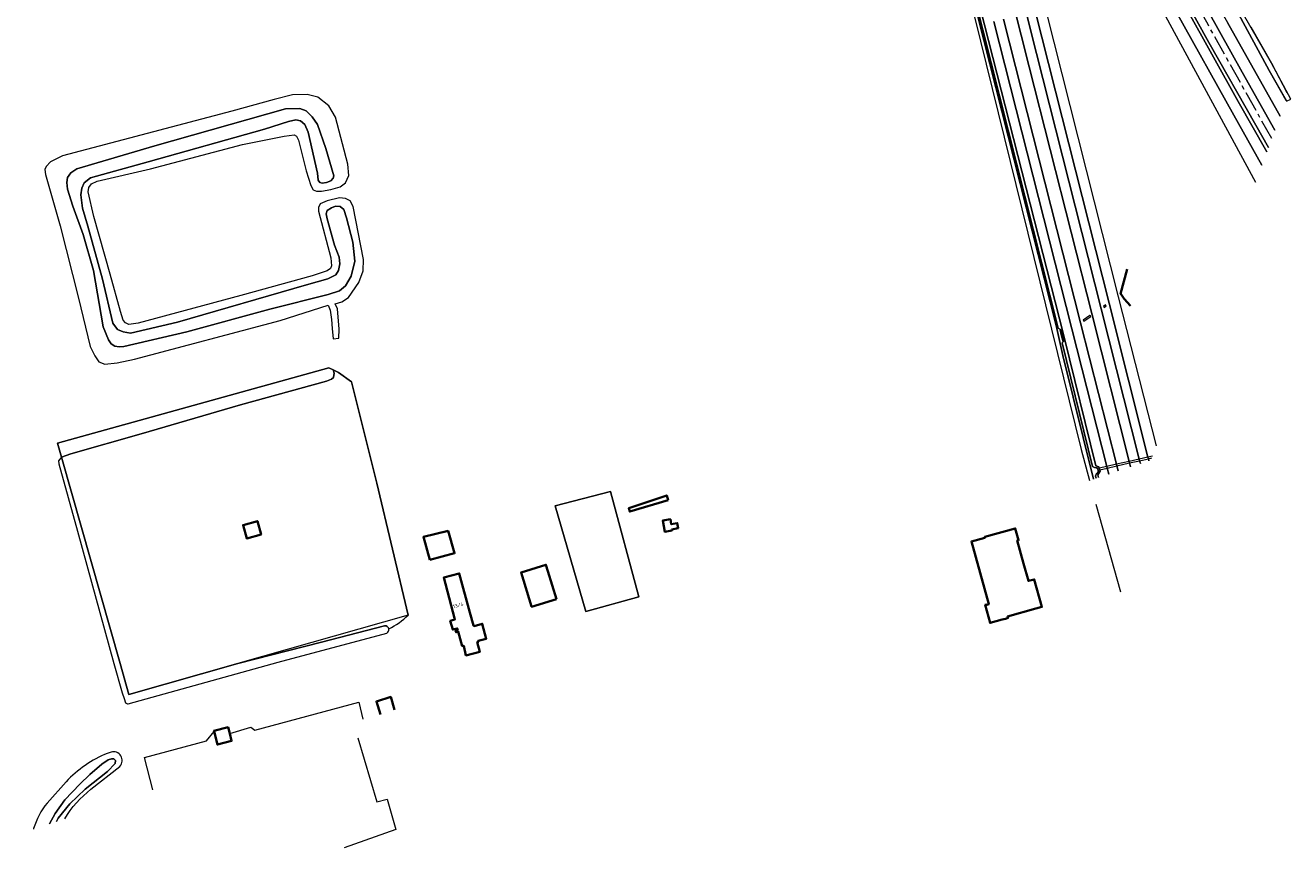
# Model space of a CAD drawing. Extents: x 152761 to 155748, y 459947 to 462743.
# Tile 195 of 256: x 155217 to 155689, y 460931 to 461238. Entities that reach past the tile are written whole.
import ezdxf
from ezdxf.enums import TextEntityAlignment as Align

# ---------------------------------------------------------------- set-up
doc = ezdxf.new("R2010")
doc.units = 0
doc.header["$LTSCALE"] = 0.75
doc.linetypes.add('AM-AS', pattern=[16, 10, -2, 2, -2])
for name, color, linetype, lineweight in [('B-RO-AM-AS_SPOOR-G', 251, 'AM-AS', 18), ('B-RO-GK-KADEMUUR-G', 251, 'CONTINUOUS', 35), ('B-RO-GR-BEPLANTING_CULTUUR_HEESTERS-GV', 251, 'CONTINUOUS', 18), ('B-RO-GR-BOUWLAND-GV', 251, 'CONTINUOUS', 13), ('B-RO-GR-GRAS-GV', 251, 'CONTINUOUS', 13), ('B-RO-GR-STRUIK-GV', 251, 'CONTINUOUS', 13), ('B-RO-IE-TERREINAFSCHEIDING_KUNSTMATIG_HEKWERK-G', 251, 'IE-TERREINAFSCHEIDING-KUNSTMATIG', 18), ('B-RO-KW-KUNSTWERK_DUIKER-GV', 251, 'CONTINUOUS', 18), ('B-RO-OG-BEBOUWING-GV', 6, 'CONTINUOUS', 35), ('B-RO-OG-BEBOUWING-T18', 1, 'CONTINUOUS', 18), ('B-RO-OG-TERREIN_CULTUURSCHEIDING-GV', 251, 'CONTINUOUS', 18), ('B-RO-OG-WATER_GREPPEL-GV', 251, 'CONTINUOUS', 18), ('B-RO-OG-WATER_SLOOT-GV', 251, 'CONTINUOUS', 18), ('B-RO-VH-VERHARDING_ASFALT-GV', 251, 'CONTINUOUS', 18), ('B-RO-VH-VERHARDING_HALFVERHARDING-GV', 251, 'CONTINUOUS', 18), ('B-RO-VH-VERHARDING_ROOSTER-GV', 251, 'CONTINUOUS', 18)]:
    doc.layers.add(name, color=color, linetype=linetype, lineweight=lineweight)
doc.styles.add('NLCS-ISO-M200-T18', font='NLCS-ISO.ttf', dxfattribs={"height": 0.36})
doc.linetypes.add('IE-TERREINAFSCHEIDING-KUNSTMATIG', pattern='A,4,[82,NLCS.SHX,S=0.75,R=90,X=0,Y=0],4,-2', length=10)

msp = doc.modelspace()

# ---------------------------------------------------------------- linework, layer by layer
at = {"layer": 'B-RO-AM-AS_SPOOR-G', "flags": 128}
msp.add_lwpolyline([(155681.987, 461195.763), (155672.897, 461211.998), (155658.384, 461238), (155648.351, 461255.973), (155631.803, 461285.539), (155617.005, 461312.012), (155604.143, 461335.108), (155586.106, 461367.342), (155573.02, 461390.792), (155559.991, 461413.975), (155544.73, 461441.297), (155529.591, 461468.574), (155516.181, 461492.539), (155500.425, 461520.67), (155487.311, 461544.201), (155472.908, 461569.975), (155459.676, 461593.56), (155452.428, 461606.124), (155446.443, 461616.221), (155440.009, 461626.758), (155432.431, 461638.783), (155427.999, 461645.62), (155419.637, 461658.231), (155411.687, 461669.817), (155404.43, 461680.083), (155396.489, 461691.108), (155386.222, 461704.969), (155375.934, 461718.105), (155367.385, 461728.826), (155358.538, 461739.712), (155349.636, 461750.151), (155339.349, 461762.035), (155326.593, 461776.143), (155315.623, 461787.804), (155302.965, 461800.863), (155286.683, 461817.004), (155279.088, 461824.405), (155265.87, 461837.192), (155251.91, 461850.736), (155235.055, 461867.015), (155223.768, 461877.851), (155210.731, 461890.47), (155196.665, 461904.045), (155180.515, 461919.578), (155162.215, 461937.301), (155146.061, 461952.951), (155129.233, 461969.126), (155112.429, 461985.449), (155089.419, 462007.664), (155069.182, 462027.224), (155049.179, 462046.54), (155031.327, 462063.779), (155013.24, 462081.298), (154991.538, 462102.251), (154971.216, 462121.853), (154947.336, 462145.018), (154926.087, 462165.465), (154903.331, 462187.394), (154885.668, 462204.449), (154866.26, 462223.265), (154854.532, 462234.618), (154837.057, 462251.563), (154828.307, 462260.46), (154819.869, 462269.224), (154807.197, 462281.919), (154798.331, 462290.411), (154775.258, 462312.873), (154762.216, 462325.461), (154742.643, 462344.37), (154723.927, 462362.402), (154710.544, 462375.359), (154692.99, 462392.257), (154675.511, 462409.117), (154657.482, 462426.5), (154637.826, 462445.435), (154617.093, 462465.509), (154594.11, 462487.696), (154586.212, 462495.316)], dxfattribs=at)
at = {"layer": 'B-RO-GK-KADEMUUR-G', "flags": 128}
for points in [[(155625.897, 461137.466), (155625.608, 461137.896), (155628.01, 461147.008)], [(155629.315, 461133.388), (155626.914, 461135.954), (155625.897, 461137.466)], [(155603.749, 461122.368), (155603.228, 461124.596)], [(155604.275, 461120.121), (155603.749, 461122.368)]]:
    msp.add_lwpolyline(points, dxfattribs=at)
at = {"layer": 'B-RO-GR-BEPLANTING_CULTUUR_HEESTERS-GV', "flags": 128}
msp.add_lwpolyline([(155230.687, 461077.008), (155234.271, 461078.199), (155260.414, 461085.678), (155297.43, 461096.432), (155329.525, 461105.276), (155331.409, 461106.012), (155332.154, 461106.658), (155332.402, 461108.258), (155332.083, 461109.48), (155330.355, 461110.293), (155229.216, 461082.233)], close=True, dxfattribs=at)
at = {"layer": 'B-RO-GR-BOUWLAND-GV', "flags": 128}
for points in [[(155359.963, 461018.088), (155348.307, 461067.284), (155338.884, 461105.104), (155334.039, 461108.56), (155332.083, 461109.48), (155332.402, 461108.258), (155332.154, 461106.658), (155331.409, 461106.012), (155329.525, 461105.276), (155297.43, 461096.432), (155260.414, 461085.678), (155234.271, 461078.199), (155230.687, 461077.008), (155252.586, 461000), (155255.874, 460988.432), (155296.478, 461000)], [(155296.478, 461000), (155327.633, 461007.91), (155351.204, 461014.103)]]:
    msp.add_lwpolyline(points, dxfattribs=at)
msp.add_lwpolyline([(155305.186, 461048.113), (155299.843, 461046.616), (155298.445, 461051.601), (155303.788, 461053.099)], close=True, dxfattribs=at)
at = {"layer": 'B-RO-GR-BOUWLAND-GV'}
for points in [[(155352.767, 461012.984, 0.0900753), (155359.963, 461018.088)], [(155351.204, 461014.103, -0.3814701), (155352.767, 461012.984)]]:
    msp.add_lwpolyline(points, format="xyb", dxfattribs=at)
at = {"layer": 'B-RO-GR-GRAS-GV', "flags": 128}
msp.add_lwpolyline([(155658.644, 461264.403), (155642.118, 461293.182), (155681.04, 461221.131), (155687.427, 461209.804), (155687.476, 461209.717), (155689.042, 461210.433), (155681.875, 461223.872)], close=True, dxfattribs=at)
at = {"layer": 'B-RO-GR-STRUIK-GV', "flags": 128}
for points in [[(155678.254, 461185.811), (155667.871, 461204.468), (155646.331, 461242.98), (155629.347, 461275.211), (155611.242, 461307.646), (155594.035, 461338.98), (155582.282, 461360.144), (155574.045, 461374.415), (155573.888, 461375.26), (155574.397, 461375.69), (155576.085, 461376.257), (155576.624, 461376.231), (155577.056, 461376.07), (155580.533, 461370.031), (155619.539, 461299.956), (155640.654, 461261.567), (155669.456, 461209.629), (155680.109, 461190.758)], [(155680.722, 461192.39), (155676.086, 461200.714), (155658.558, 461231.618), (155623.224, 461295.538)], [(155636.724, 461251.901), (155675.876, 461179.471)], [(155658.313, 461243.218), (155670.951, 461220.529), (155683.147, 461198.854)], [(155685.099, 461204.058), (155665.518, 461239.061)]]:
    msp.add_lwpolyline(points, dxfattribs=at)
at = {"layer": 'B-RO-IE-TERREINAFSCHEIDING_KUNSTMATIG_HEKWERK-G', "flags": 128}
for points in [[(155560.117, 461286.193), (155610.95, 461079.767), (155614.009, 461068.266)], [(155674.133, 461237.379), (155681.875, 461223.872), (155687.577, 461213.001)], [(155229.216, 461082.233), (155330.355, 461110.293), (155332.083, 461109.48)], [(155332.083, 461109.48), (155334.039, 461108.56), (155338.884, 461105.104), (155348.307, 461067.284), (155359.963, 461018.088), (155296.478, 461000)], [(155230.687, 461077.008), (155229.216, 461082.233)], [(155252.586, 461000), (155230.687, 461077.008)], [(155616.362, 461059.422), (155625.55, 461026.773)], [(155296.478, 461000), (155255.874, 460988.432), (155252.586, 461000)], [(155293.451, 460973.964), (155301.356, 460976.243), (155302.778, 460975.193), (155341.537, 460985.536), (155343.072, 460979.28)], [(155264.733, 460952.942), (155261.729, 460964.943), (155284.799, 460971.145), (155287.636, 460974.611)], [(155341.185, 460972.246), (155348.247, 460948.377), (155352.204, 460949.371), (155355.36, 460938.16), (155336.147, 460931.323)]]:
    msp.add_lwpolyline(points, dxfattribs=at)
msp.add_lwpolyline([(155414.779, 461058.754), (155435.484, 461064.129), (155446.048, 461024.931), (155426.195, 461019.389)], close=True, dxfattribs=at)
at = {"layer": 'B-RO-KW-KUNSTWERK_DUIKER-GV', "flags": 128}
msp.add_lwpolyline([(155637.572, 461077.358), (155635.826, 461076.962), (155632.579, 461076.227), (155628.81, 461075.373), (155624.117, 461074.309), (155620.461, 461073.48), (155617.65, 461072.844), (155617.052, 461072.708), (155617.202, 461072.1), (155617.855, 461072.248), (155620.613, 461072.878), (155624.269, 461073.711), (155628.96, 461074.781), (155632.728, 461075.641), (155635.973, 461076.381), (155637.321, 461076.688)], dxfattribs=at)
at = {"layer": 'B-RO-OG-BEBOUWING-GV', "flags": 128}
for points in [[(155456.95, 461060.917), (155456.412, 461062.697), (155442.213, 461057.892), (155442.624, 461056.675)], [(155305.186, 461048.113), (155303.788, 461053.099), (155298.445, 461051.601), (155299.843, 461046.616)], [(155458.281, 461050.027), (155460.668, 461050.439), (155460.338, 461052.349), (155458.092, 461051.962), (155457.774, 461053.806), (155454.917, 461053.313), (155455.633, 461049.162), (155458.349, 461049.63)], [(155368.078, 461038.639), (155377.308, 461041.137), (155374.877, 461049.462), (155365.687, 461047.221)], [(155582.655, 461016.718), (155583.677, 461017), (155583.512, 461017.597), (155594.026, 461020.501), (155596.283, 461021.124), (155593.449, 461031.389), (155591.26, 461030.785), (155589.449, 461037.344), (155587.094, 461045.87), (155587.576, 461046.003), (155586.373, 461050.36), (155574.96, 461047.209), (155575.038, 461046.929), (155569.987, 461045.534), (155576.461, 461022.092), (155575.718, 461021.887), (155575.689, 461021.993), (155575.13, 461021.838), (155576.977, 461015.15), (155581.499, 461016.399)], [(155415.286, 461024.017), (155412.078, 461034.44), (155411.349, 461036.818), (155402.071, 461033.975), (155405.964, 461021.273), (155405.999, 461021.158)], [(155382.982, 461018.998), (155379.033, 461033.585), (155373.255, 461032.054), (155375.257, 461024.537), (155377.416, 461016.429), (155375.706, 461015.974), (155376.593, 461012.64), (155378.303, 461013.095), (155378.452, 461012.534), (155377.654, 461012.315), (155377.827, 461011.684), (155378.669, 461011.915), (155380.162, 461006.478), (155380.701, 461006.626), (155381.551, 461003), (155386.677, 461004.308), (155385.733, 461008.008), (155386.15, 461008.123), (155386.045, 461008.504), (155389.105, 461009.253), (155387.596, 461014.816), (155384.542, 461013.977), (155384.484, 461014.19), (155384.298, 461014.139)], [(155293.451, 460973.964), (155292.868, 460976.264), (155287.559, 460974.917), (155287.636, 460974.611), (155288.858, 460969.794), (155294.167, 460971.141)]]:
    msp.add_lwpolyline(points, close=True, dxfattribs=at)
msp.add_lwpolyline([(155354.944, 460982.727), (155353.475, 460987.532), (155348.138, 460985.9), (155349.643, 460980.977)], dxfattribs=at)
at = {"layer": 'B-RO-OG-TERREIN_CULTUURSCHEIDING-GV', "flags": 128}
for points in [[(155562.433, 461286.993), (155604.317, 461122.752), (155604.575, 461121.739), (155616.371, 461073.674), (155617.492, 461073.304), (155617.65, 461072.844), (155617.855, 461072.248), (155618.051, 461071.678), (155617.186, 461070.35), (155617.421, 461069.392)], [(155629.329, 461073.324), (155628.96, 461074.781), (155628.81, 461075.373), (155614.974, 461130.038), (155591.583, 461222.456), (155582.407, 461258.521)], [(155636.175, 461075.584), (155635.973, 461076.381), (155635.826, 461076.962), (155621.307, 461134.326), (155593.714, 461243.354), (155593.452, 461244.185), (155593.336, 461244.349), (155591.43, 461242.56), (155590.498, 461242.346), (155592.314, 461235.371), (155594.236, 461227.51), (155618.362, 461132.322), (155632.579, 461076.227), (155632.728, 461075.641), (155633.007, 461074.538)], [(155621.182, 461070.634), (155620.613, 461072.878), (155620.461, 461073.48), (155607.429, 461124.859), (155578.357, 461239.477)], [(155581.987, 461240.337), (155610.724, 461127.09), (155624.117, 461074.309), (155624.269, 461073.711), (155624.751, 461071.812)]]:
    msp.add_lwpolyline(points, dxfattribs=at)
at = {"layer": 'B-RO-OG-WATER_GREPPEL-GV', "flags": 128}
for points in [[(155687.323, 461209.988), (155681.04, 461221.131), (155642.118, 461293.182), (155610.294, 461348.296), (155579.594, 461402.393), (155578.212, 461403.025), (155576.801, 461403.058), (155575.679, 461402.209), (155575.465, 461400.902), (155575.821, 461399.585), (155590.03, 461373.522), (155630.08, 461301.329), (155665.518, 461239.061), (155685.099, 461204.058)], [(155680.109, 461190.758), (155669.456, 461209.629), (155640.654, 461261.567), (155619.539, 461299.956), (155580.533, 461370.031), (155577.056, 461376.07), (155576.624, 461376.231), (155576.085, 461376.257), (155574.397, 461375.69), (155573.888, 461375.26), (155574.045, 461374.415), (155582.282, 461360.144), (155594.035, 461338.98), (155611.242, 461307.646), (155629.347, 461275.211), (155646.331, 461242.98), (155667.871, 461204.468), (155678.254, 461185.811)], [(155351.204, 461014.103), (155327.633, 461007.91), (155296.478, 461000), (155255.874, 460988.432), (155252.586, 461000), (155230.687, 461077.008), (155229.567, 461075.572), (155229.718, 461074.519), (155236.68, 461049.314), (155250.302, 461000), (155253.392, 460989.07), (155254.155, 460986.92)], [(155255.555, 460984.957), (155311.528, 461000.536), (155351.979, 461011.366)], [(155254.155, 460986.92), (155254.649, 460985.391)]]:
    msp.add_lwpolyline(points, dxfattribs=at)
at = {"layer": 'B-RO-OG-WATER_GREPPEL-GV'}
for points in [[(155352.767, 461012.984, 0.3814701), (155351.204, 461014.103)], [(155351.979, 461011.366, 0.3498988), (155352.767, 461012.984)], [(155254.649, 460985.391, 0.3072794), (155255.555, 460984.957)]]:
    msp.add_lwpolyline(points, format="xyb", dxfattribs=at)
at = {"layer": 'B-RO-OG-WATER_SLOOT-GV', "flags": 128}
for points in [[(155560.117, 461286.193), (155610.95, 461079.767), (155614.009, 461068.266)], [(155615.498, 461068.757), (155604.065, 461114.91), (155601.598, 461126.003), (155561.203, 461285.559), (155561.831, 461285.704), (155602.332, 461125.107), (155603.228, 461124.596), (155603.749, 461122.368), (155604.275, 461120.121), (155603.815, 461119.613), (155615.205, 461073.488), (155615.92, 461073.114), (155616.532, 461073.018), (155616.939, 461072.954), (155617.052, 461072.708), (155617.202, 461072.1)], [(155617.202, 461072.1), (155617.052, 461072.708), (155616.939, 461072.954), (155616.532, 461073.018), (155615.92, 461073.114), (155615.205, 461073.488), (155603.815, 461119.613), (155604.275, 461120.121), (155603.749, 461122.368), (155603.228, 461124.596), (155602.332, 461125.107), (155561.831, 461285.704), (155561.203, 461285.559), (155601.598, 461126.003), (155604.065, 461114.91), (155615.498, 461068.757)], [(155617.421, 461069.392), (155617.186, 461070.35), (155618.051, 461071.678), (155617.855, 461072.248), (155617.65, 461072.844), (155617.492, 461073.304), (155616.371, 461073.674), (155604.575, 461121.739), (155604.317, 461122.752), (155562.433, 461286.993)], [(155616.64, 461070.813), (155616.315, 461069.916), (155616.502, 461069.089)], [(155616.502, 461069.089), (155616.315, 461069.916), (155616.64, 461070.813)], [(155226.316, 460940.257), (155228.39, 460944.026), (155231.969, 460949.224), (155237.583, 460955.056), (155241.264, 460958.558), (155245.82, 460962.496), (155248.11, 460964.149), (155249.353, 460964.486), (155250.224, 460964.481), (155250.847, 460963.868), (155250.76, 460962.733), (155247.852, 460959.713), (155239.562, 460953.179), (155233.79, 460947.651), (155229.475, 460942.329), (155228.858, 460941.097)], [(155228.858, 460941.097), (155229.475, 460942.329), (155233.79, 460947.651), (155239.562, 460953.179), (155247.852, 460959.713), (155250.76, 460962.733), (155250.847, 460963.868), (155250.224, 460964.481), (155249.353, 460964.486), (155248.11, 460964.149), (155245.82, 460962.496), (155241.264, 460958.558), (155237.583, 460955.056), (155231.969, 460949.224), (155228.39, 460944.026), (155226.316, 460940.257)], [(155249.201, 460966.972), (155247.807, 460966.49)], [(155241.686, 460953.131), (155252.52, 460961.652)], [(155232.461, 460955.903), (155225.356, 460947.979)]]:
    msp.add_lwpolyline(points, dxfattribs=at)
for points in [[(155254.641, 461127.014), (155253.758, 461128.011), (155252.685, 461131.303), (155248.864, 461145.239), (155242.8, 461166.715), (155240.687, 461175.864), (155240.947, 461177.503), (155241.967, 461178.861), (155244.059, 461179.915), (155263.879, 461184.533), (155298.218, 461193.537), (155313.771, 461196.699), (155317.459, 461197.136), (155318.339, 461196.61), (155319.126, 461195.17), (155321.985, 461183.788), (155323.705, 461178.274), (155324.592, 461176.666), (155325.862, 461176.156), (155327.64, 461176.102), (155331.168, 461176.741), (155334.635, 461177.8), (155336.604, 461179.207), (155337.833, 461181.966), (155337.547, 461186.274), (155332.902, 461203.765), (155330.361, 461207.916), (155326.27, 461211.219), (155322.389, 461212.241), (155316.827, 461212.026), (155310.036, 461210.384), (155294.192, 461205.991), (155231.051, 461189.366), (155226.662, 461187.135), (155224.996, 461185.401), (155224.546, 461184.22), (155224.725, 461182.39), (155230.185, 461163.255), (155237.059, 461136.242), (155241.476, 461118.228), (155243.145, 461114.795), (155244.613, 461112.568), (155246.835, 461111.685), (155251.441, 461112.102), (155257.894, 461113.472), (155312.251, 461127.907), (155330.184, 461133.591), (155330.844, 461131.772), (155331.393, 461128.353), (155331.608, 461124.878), (155332.042, 461121.143), (155334.106, 461121.394), (155334.273, 461124.746), (155333.668, 461132.272), (155332.729, 461134.182), (155335.282, 461134.913), (155337.741, 461136.487), (155341.564, 461142.142), (155343.207, 461146.395), (155343.374, 461150.718), (155339.528, 461170.376), (155338.364, 461172.53), (155336.647, 461173.442), (155334.34, 461173.697), (155329.752, 461172.594), (155327.231, 461171.416), (155326.531, 461170), (155326.608, 461168.71), (155331.103, 461151.325), (155331.452, 461148.29), (155331.012, 461147.304), (155329.802, 461146.413), (155324.235, 461144.56), (155297.552, 461137.257), (155259.318, 461126.936), (155255.813, 461126.412)], [(155246.233, 461125.583), (155242.714, 461146.568), (155238.806, 461159.992), (155235.004, 461170.616), (155233.03, 461176.861), (155232.681, 461179.383), (155232.93, 461181.266), (155234.228, 461182.995), (155236.471, 461184.446), (155265.519, 461193.082), (155314.276, 461206.883), (155319.551, 461206.976), (155321.97, 461206.091), (155324.146, 461203.839), (155326.168, 461200.964), (155329.335, 461192.031), (155332.263, 461181.925), (155332.063, 461180.981), (155331.157, 461180.017), (155329.486, 461179.375), (155327.907, 461179.131), (155327.046, 461179.395), (155326.488, 461180.223), (155326.128, 461182.83), (155322.748, 461198.121), (155321.52, 461201.018), (155319.89, 461202.378), (155318.162, 461202.715), (155315.364, 461202.093), (155306.375, 461199.247), (155263.1, 461187.143), (155241.5, 461181.164), (155239.188, 461179.294), (155238.318, 461177.269), (155237.943, 461174.833), (155238.508, 461169.783), (155240.519, 461163.159), (155245.963, 461143.356), (155249.932, 461126.916), (155251.672, 461124.602), (155253.716, 461123.654), (155256.426, 461123.172), (155273.94, 461127.305), (155322.063, 461141.245), (155330.088, 461143.494), (155332.958, 461144.983), (155334.065, 461146.616), (155334.556, 461149.026), (155334.28, 461151.478), (155332.516, 461155.987), (155329.792, 461165.864), (155329.429, 461167.756), (155329.775, 461168.924), (155331.376, 461169.944), (155332.953, 461170.497), (155334.643, 461170.397), (155335.962, 461169.328), (155337.011, 461166.202), (155339.35, 461157.16), (155340.099, 461150.086), (155338.775, 461144.452), (155336.57, 461140.832), (155334.326, 461138.98), (155330.101, 461137.559), (155308.367, 461132.203), (155277.466, 461123.746), (155254.026, 461118.223), (155252.192, 461118.134), (155250.583, 461118.331), (155249.282, 461119.199), (155248.273, 461120.743)], [(155332.516, 461155.987), (155334.28, 461151.478), (155334.556, 461149.026), (155334.065, 461146.616), (155332.958, 461144.983), (155330.088, 461143.494), (155322.063, 461141.245), (155273.94, 461127.305), (155256.426, 461123.172), (155253.716, 461123.654), (155251.672, 461124.602), (155249.932, 461126.916), (155245.963, 461143.356), (155240.519, 461163.159), (155238.508, 461169.783), (155237.943, 461174.833), (155238.318, 461177.269), (155239.188, 461179.294), (155241.5, 461181.164), (155263.1, 461187.143), (155306.375, 461199.247), (155315.364, 461202.093), (155318.162, 461202.715), (155319.89, 461202.378), (155321.52, 461201.018), (155322.748, 461198.121), (155326.128, 461182.83), (155326.488, 461180.223), (155327.046, 461179.395), (155327.907, 461179.131), (155329.486, 461179.375), (155331.157, 461180.017), (155332.063, 461180.981), (155332.263, 461181.925), (155329.335, 461192.031), (155326.168, 461200.964), (155324.146, 461203.839), (155321.97, 461206.091), (155319.551, 461206.976), (155314.276, 461206.883), (155265.519, 461193.082), (155236.471, 461184.446), (155234.228, 461182.995), (155232.93, 461181.266), (155232.681, 461179.383), (155233.03, 461176.861), (155235.004, 461170.616), (155238.806, 461159.992), (155242.714, 461146.568), (155246.233, 461125.583), (155248.273, 461120.743), (155249.282, 461119.199), (155250.583, 461118.331), (155252.192, 461118.134), (155254.026, 461118.223), (155277.466, 461123.746), (155308.367, 461132.203), (155330.101, 461137.559), (155334.326, 461138.98), (155336.57, 461140.832), (155338.775, 461144.452), (155340.099, 461150.086), (155339.35, 461157.16), (155337.011, 461166.202), (155335.962, 461169.328), (155334.643, 461170.397), (155332.953, 461170.497), (155331.376, 461169.944), (155329.775, 461168.924), (155329.429, 461167.756), (155329.792, 461165.864)]]:
    msp.add_lwpolyline(points, close=True, dxfattribs=at)
at = {"layer": 'B-RO-OG-WATER_SLOOT-GV'}
for points in [[(155617.202, 461072.1, -0.2586797), (155617.005, 461071.091)], [(155617.005, 461071.091, 0.2586797), (155617.202, 461072.1)], [(155617.005, 461071.091, -0.1102947), (155616.64, 461070.813)], [(155616.64, 461070.813, 0.1102947), (155617.005, 461071.091)], [(155247.807, 460966.49, 0.1087482), (155232.461, 460955.903)], [(155252.52, 460961.652, 0.7573662), (155249.201, 460966.972)], [(155231.951, 460942.118, -0.0919836), (155241.686, 460953.131)], [(155225.356, 460947.979, 0.0967195), (155220.32, 460938.451)], [(155220.32, 460938.451, 0.0008146), (155220.259, 460938.257, 0.0008146)]]:
    msp.add_lwpolyline(points, format="xyb", dxfattribs=at)
at = {"layer": 'B-RO-VH-VERHARDING_ASFALT-GV', "flags": 128}
for points in [[(155582.407, 461258.521), (155591.583, 461222.456), (155614.974, 461130.038), (155628.81, 461075.373), (155628.96, 461074.781), (155629.329, 461073.324)], [(155633.007, 461074.538), (155632.728, 461075.641), (155632.579, 461076.227), (155618.362, 461132.322), (155594.236, 461227.51), (155592.314, 461235.371), (155590.498, 461242.346), (155588.505, 461250.122), (155586.119, 461259.375)], [(155589.978, 461257.338), (155590.928, 461253.982), (155591.949, 461250.064), (155591.936, 461249.606), (155593.336, 461244.349), (155593.452, 461244.185), (155593.714, 461243.354), (155621.307, 461134.326), (155635.826, 461076.962), (155635.973, 461076.381), (155636.175, 461075.584)], [(155638.985, 461081.125), (155624.901, 461136.785), (155597.883, 461243.564), (155597.633, 461244.932), (155597.37, 461245.894), (155596.238, 461250.267), (155595.979, 461251.241), (155595.89, 461251.279), (155593.79, 461258.649)], [(155578.357, 461239.477), (155607.429, 461124.859), (155620.461, 461073.48), (155620.613, 461072.878), (155621.182, 461070.634)], [(155624.751, 461071.812), (155624.269, 461073.711), (155624.117, 461074.309), (155610.724, 461127.09), (155581.987, 461240.337)]]:
    msp.add_lwpolyline(points, dxfattribs=at)
msp.add_lwpolyline([(155414.779, 461058.754), (155426.195, 461019.389), (155446.048, 461024.931), (155435.484, 461064.129)], close=True, dxfattribs=at)
at = {"layer": 'B-RO-VH-VERHARDING_HALFVERHARDING-GV', "flags": 128}
for points in [[(155623.224, 461295.538), (155658.558, 461231.618), (155676.086, 461200.714), (155680.722, 461192.39)], [(155683.147, 461198.854), (155670.951, 461220.529), (155658.313, 461243.218)]]:
    msp.add_lwpolyline(points, dxfattribs=at)
at = {"layer": 'B-RO-VH-VERHARDING_ROOSTER-GV', "flags": 128}
for points in [[(155619.331, 461132.975), (155619.458, 461132.787), (155620.281, 461133.354), (155620.155, 461133.538), (155620.029, 461133.721), (155619.204, 461133.164)], [(155611.841, 461127.847), (155611.966, 461127.672), (155614.473, 461129.423), (155614.341, 461129.611), (155614.21, 461129.799), (155611.717, 461128.022)]]:
    msp.add_lwpolyline(points, close=True, dxfattribs=at)

# ---------------------------------------------------------------- texts
at = {"layer": 'B-RO-OG-BEBOUWING-T18', "style": 'NLCS-ISO-M200-T18'}
msp.add_text('213/4', height=1.35, rotation=15.1, dxfattribs=at).set_placement((155378.13, 461021.612), align=Align.MIDDLE)

doc.saveas('drawing.dxf')
